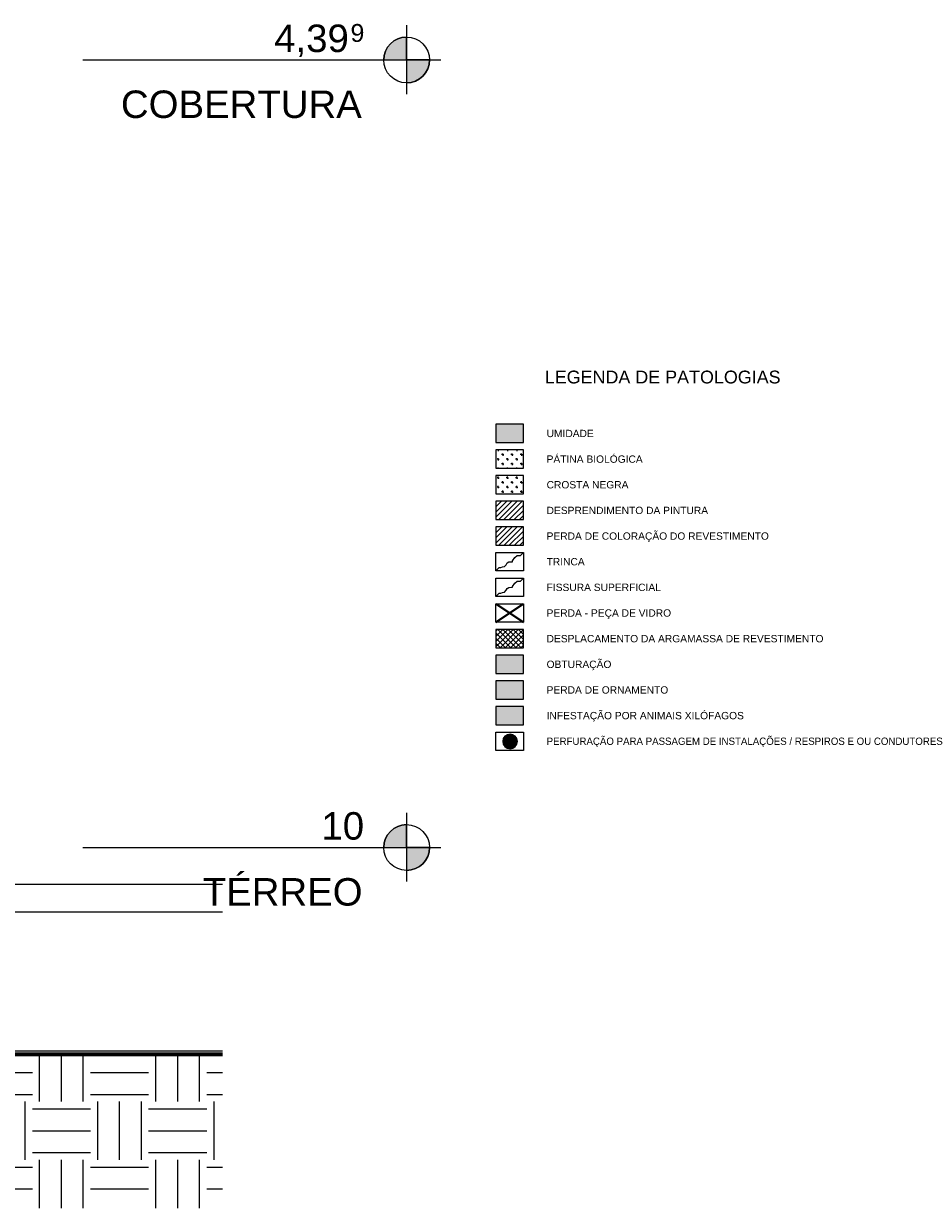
# Model space of a CAD drawing. Header units: millimetres. Extents: x -5998 to 64464, y -2232 to 8822.
# Tile 52 of 52: x 59557 to 64464, y -939 to 5527. Entities that reach past the tile are written whole.
import ezdxf

# ---------------------------------------------------------------- set-up
doc = ezdxf.new("R2010")
doc.units = ezdxf.units.MM
for name, color, linetype, lineweight in [('A-DETL', 90, 'Continuous', 18), ('A-DETL-GENF', 92, 'Continuous', 18), ('A-FLOR', 192, 'Continuous', 18), ('A-FLOR-LEVL', 51, 'Continuous', 9), ('A-FLOR-PATT', 8, 'Continuous', 18), ('G-ANNO-TEXT', 231, 'Continuous', 9)]:
    doc.layers.add(name, color=color, linetype=linetype, lineweight=lineweight)
doc.styles.add('Arial', font='arial.ttf', dxfattribs={"height": 150})
doc.styles.add('Arial_1', font='arial.ttf', dxfattribs={"height": 97.483633})
doc.styles.add('Arial_3', font='arial.ttf', dxfattribs={"height": 40})
doc.styles.add('Arial_B', font='txt', dxfattribs={"height": 70})
pattern_1 = [(270, (59557.35, 50.8), (50.8, 3e-15), [6.35, -44.45]), (0, (59557.35, 50.8), (0, 50.8), [6.35, -44.45]), (270, (59608.15, 50.8), (50.8, 3e-15), [6.35, -44.45]), (180, (59608.15, 50.8), (-6e-15, -50.8), [6.35, -44.45]), (270, (59582.75, 25.4), (50.8, 3e-15), [6.35, -44.45]), (180, (59582.75, 25.4), (-6e-15, -50.8), [6.35, -44.45]), (90, (59582.75, 25.4), (-50.8, 3e-15), [6.35, -44.45]), (0, (59582.75, 25.4), (0, 50.8), [6.35, -44.45]), (90, (59557.35, 0), (-50.8, 3e-15), [6.35, -44.45]), (0, (59557.35, 0), (0, 50.8), [6.35, -44.45]), (90, (59608.15, 0), (-50.8, 3e-15), [6.35, -44.45]), (180, (59608.15, 0), (-6e-15, -50.8), [6.35, -44.45])]
pattern_2 = [(45, (59557.351, 0), (-14.14214, 14.14214), [])]

# ---------------------------------------------------------------- blocks, each defined once
blk = doc.blocks.new('Level - M_Level Head ABNT-2835562-ELEVAÇÃO 4 - MAPEAMENTO DE DANOS')
at = {"layer": 'A-FLOR-LEVL'}
h = blk.add_hatch(color=256, dxfattribs=at)
edge = h.paths.add_edge_path(flags=0)
edge.add_line((22317, 1030), (22192, 1030))
edge.add_arc((22317, 1030), 125, 90, 180, ccw=False)
edge.add_line((22317, 1155), (22317, 1030))
h = blk.add_hatch(color=256, dxfattribs=at)
edge = h.paths.add_edge_path(flags=0)
edge.add_arc((22317, 1030), 125, -90, 0, ccw=False)
edge.add_line((22317, 905), (22317, 1030))
edge.add_line((22317, 1030), (22442, 1030))
for p, q in [((22317, 1219.5), (22317, 844)), ((22317, 1030), (22317, 1155)), ((22123.9, 1030), (22504.6, 1030)), ((22192, 1030), (22317, 1030)), ((22442, 1030), (22317, 1030)), ((22317, 1030), (22317, 905))]:
    blk.add_line(p, q, dxfattribs=at)
blk.add_circle((22317, 1030), 125, dxfattribs=at)
for start, end in [(90, 180), (270, 0)]:
    blk.add_arc((22317, 1030), 125, start, end, dxfattribs=at)

msp = doc.modelspace()

# ---------------------------------------------------------------- hatches: boundary and pattern name
at = {"layer": 'A-DETL-GENF', "lineweight": 25}
for color, points in [(121, [(62285.8, 3240.1), (62285.8, 3340.1), (62135.8, 3340.1), (62135.8, 3240.1)]), (11, [(62285.8, 1980.1), (62285.8, 2080.1), (62135.8, 2080.1), (62135.8, 1980.1)]), (161, [(62285.8, 1840.1), (62285.8, 1940.1), (62135.8, 1940.1), (62135.8, 1840.1)]), (9, [(62285.8, 1700.1), (62285.8, 1800.1), (62135.8, 1800.1), (62135.8, 1700.1)]), (10, [(62213, 1569.2), (62223.4, 1570.6), (62233, 1574.5), (62241.3, 1580.9), (62247.7, 1589.2), (62251.7, 1598.8), (62253, 1609.2), (62251.7, 1619.5), (62247.7, 1629.2), (62241.3, 1637.5), (62233, 1643.8), (62223.4, 1647.8), (62213, 1649.2), (62202.7, 1647.8), (62193, 1643.8), (62184.8, 1637.5), (62178.4, 1629.2), (62174.4, 1619.5), (62173, 1609.2), (62174.4, 1598.8), (62178.4, 1589.2), (62184.8, 1580.9), (62193, 1574.5), (62202.7, 1570.6)])]:
    msp.add_hatch(color=color, dxfattribs=at).paths.add_polyline_path(points, flags=0)
h = msp.add_hatch(dxfattribs=at)
h.set_pattern_fill('FP_18', color=94, style=0, pattern_type=2)
h.set_pattern_definition(pattern_1)
h.paths.add_polyline_path([(62285.8, 3100.1), (62285.8, 3200.1), (62135.8, 3200.1), (62135.8, 3100.1)], flags=0)
h = msp.add_hatch(dxfattribs=at)
h.set_pattern_fill('FP_18', color=44, style=0, pattern_type=2)
h.set_pattern_definition(pattern_1)
h.paths.add_polyline_path([(62285.8, 2960.1), (62285.8, 3060.1), (62135.8, 3060.1), (62135.8, 2960.1)], flags=0)
h = msp.add_hatch(dxfattribs=at)
h.set_pattern_fill('FP_19', color=161, style=0, pattern_type=2)
h.set_pattern_definition(pattern_2)
h.paths.add_polyline_path([(62285.8, 2820.1), (62285.8, 2920.1), (62135.8, 2920.1), (62135.8, 2820.1)], flags=0)
h = msp.add_hatch(dxfattribs=at)
h.set_pattern_fill('FP_19', color=221, style=0, pattern_type=2)
h.set_pattern_definition(pattern_2)
h.paths.add_polyline_path([(62285.8, 2680.1), (62285.8, 2780.1), (62135.8, 2780.1), (62135.8, 2680.1)], flags=0)
h = msp.add_hatch(dxfattribs=at)
h.set_pattern_fill('FP_20', color=221, style=0, pattern_type=2)
h.set_pattern_definition([(45, (59557.351, 0), (-14.14214, 14.14214), []), (135, (59557.351, 0), (-14.14214, -14.14214), [])])
h.paths.add_polyline_path([(62285.8, 2120.1), (62285.8, 2220.1), (62135.8, 2220.1), (62135.8, 2120.1)], flags=0)
at = {"layer": 'A-FLOR-PATT'}
h = msp.add_hatch(dxfattribs=at)
h.set_pattern_fill('FP_15', color=256, style=0, pattern_type=2)
h.set_pattern_definition([(0, (39284.15, 0), (317.5, 317.5), [317.5, -317.5]), (0, (39284.15, 119.06), (317.5, 317.5), [317.5, -317.5]), (0, (39284.15, 238.12), (317.5, 317.5), [317.5, -317.5]), (90, (39323.84, 277.8), (-317.5, 317.5), [317.5, -317.5]), (90, (39442.9, 277.8), (-317.5, 317.5), [317.5, -317.5]), (90, (39561.96, 277.8), (-317.5, 317.5), [317.5, -317.5])])
h.paths.add_polyline_path([(54611.5, -939), (60642.8, -939), (60642.8, -100), (48829.6, -100), (48829.6, -939), (53103.7, -939)], flags=0)

# ---------------------------------------------------------------- linework, layer by layer
at = {"layer": 'A-DETL', "lineweight": 25}
for p, q in [((62285.8, 3340.1), (62135.8, 3340.1)), ((62135.8, 3340.1), (62135.8, 3240.1)), ((62285.8, 3240.1), (62285.8, 3340.1)), ((62135.8, 3240.1), (62285.8, 3240.1)), ((62285.8, 3200.1), (62135.8, 3200.1)), ((62135.8, 3200.1), (62135.8, 3100.1)), ((62285.8, 3100.1), (62285.8, 3200.1)), ((62135.8, 3100.1), (62285.8, 3100.1)), ((62285.8, 3060.1), (62135.8, 3060.1)), ((62135.8, 3060.1), (62135.8, 2960.1)), ((62285.8, 2960.1), (62285.8, 3060.1)), ((62135.8, 2960.1), (62285.8, 2960.1)), ((62285.8, 2920.1), (62135.8, 2920.1)), ((62135.8, 2920.1), (62135.8, 2820.1)), ((62285.8, 2820.1), (62285.8, 2920.1)), ((62135.8, 2820.1), (62285.8, 2820.1)), ((62285.8, 2780.1), (62135.8, 2780.1)), ((62135.8, 2780.1), (62135.8, 2680.1)), ((62285.8, 2680.1), (62285.8, 2780.1)), ((62135.8, 2680.1), (62285.8, 2680.1)), ((62135.8, 2640.1), (62285.8, 2640.1)), ((62135.8, 2540.1), (62135.8, 2640.1)), ((62198.2, 2583.6), (62206.8, 2588.6)), ((62206.8, 2588.6), (62225.6, 2590.3)), ((62225.6, 2594.3), (62239.2, 2613.7)), ((62225.6, 2590.3), (62225.6, 2594.3)), ((62239.2, 2613.7), (62252.4, 2624.7)), ((62252.4, 2624.7), (62269.3, 2624.7)), ((62269.3, 2624.7), (62285.8, 2640.1)), ((62285.8, 2640.1), (62285.8, 2540.1)), ((62135.8, 2540.1), (62153.5, 2557.8)), ((62285.8, 2540.1), (62135.8, 2540.1)), ((62153.5, 2557.8), (62163.5, 2557.8)), ((62163.5, 2557.8), (62172.2, 2562.8)), ((62172.2, 2562.8), (62182, 2564.5)), ((62182, 2564.5), (62191.3, 2573.9)), ((62191.3, 2573.9), (62198.2, 2583.6)), ((62135.8, 2500.1), (62285.8, 2500.1)), ((62135.8, 2400.1), (62135.8, 2500.1)), ((62225.6, 2454.3), (62239.2, 2473.7)), ((62239.2, 2473.7), (62252.4, 2484.7)), ((62252.4, 2484.7), (62269.3, 2484.7)), ((62269.3, 2484.7), (62285.8, 2500.1)), ((62285.8, 2500.1), (62285.8, 2400.1)), ((62135.8, 2400.1), (62153.5, 2417.8)), ((62285.8, 2400.1), (62135.8, 2400.1)), ((62153.5, 2417.8), (62163.5, 2417.8)), ((62163.5, 2417.8), (62172.2, 2422.8)), ((62172.2, 2422.8), (62182, 2424.5)), ((62182, 2424.5), (62191.3, 2433.9)), ((62191.3, 2433.9), (62198.2, 2443.6)), ((62198.2, 2443.6), (62206.8, 2448.6)), ((62206.8, 2448.6), (62225.6, 2450.3)), ((62225.6, 2450.3), (62225.6, 2454.3)), ((62135.8, 2360.1), (62285.8, 2360.1)), ((62135.8, 2260.1), (62135.8, 2360.1)), ((62135.8, 2360.1), (62285.8, 2360.1)), ((62285.8, 2360.1), (62285.8, 2260.1)), ((62285.8, 2260.1), (62135.8, 2260.1)), ((62285.8, 2220.1), (62135.8, 2220.1)), ((62135.8, 2220.1), (62135.8, 2120.1)), ((62285.8, 2120.1), (62285.8, 2220.1)), ((62135.8, 2120.1), (62285.8, 2120.1)), ((62285.8, 2080.1), (62135.8, 2080.1)), ((62135.8, 2080.1), (62135.8, 1980.1)), ((62285.8, 1980.1), (62285.8, 2080.1)), ((62135.8, 1980.1), (62285.8, 1980.1)), ((62285.8, 1940.1), (62135.8, 1940.1)), ((62135.8, 1940.1), (62135.8, 1840.1)), ((62285.8, 1840.1), (62285.8, 1940.1)), ((62135.8, 1840.1), (62285.8, 1840.1)), ((62285.8, 1800.1), (62135.8, 1800.1)), ((62135.8, 1800.1), (62135.8, 1700.1)), ((62285.8, 1700.1), (62285.8, 1800.1)), ((62135.8, 1700.1), (62285.8, 1700.1)), ((62135.8, 1660.1), (62285.8, 1660.1)), ((62135.8, 1560.1), (62135.8, 1660.1)), ((62285.8, 1660.1), (62285.8, 1560.1)), ((62285.8, 1560.1), (62135.8, 1560.1))]:
    msp.add_line(p, q, dxfattribs=at)
at = {"layer": 'A-DETL', "lineweight": 35}
for p, q in [((62135.8, 2260.1), (62285.8, 2360.1)), ((62135.8, 2360.1), (62285.8, 2260.1))]:
    msp.add_line(p, q, dxfattribs=at)
at = {"layer": 'A-DETL', "lineweight": 25}
for start, end in [(0, 180), (180, 360)]:
    msp.add_arc((62213, 1609.2), 40, start, end, dxfattribs=at)
at = {"layer": 'A-FLOR'}
for p, q in [((59416.7, 830), (60642.8, 830)), ((59416.7, 680), (60642.8, 680)), ((59416.7, -80), (60642.8, -80))]:
    msp.add_line(p, q, dxfattribs=at)
at = {"layer": 'A-FLOR', "lineweight": 70}
msp.add_line((60642.8, -100), (48829.6, -100), dxfattribs=at)
at = {"layer": 'A-FLOR-LEVL'}
for p, q in [((59880, 5328.7), (61648.1, 5328.7)), ((59880, 1030), (61648.1, 1030))]:
    msp.add_line(p, q, dxfattribs=at)

# ---------------------------------------------------------------- block references
for p in [(39331.1, 4298.7), (39331.1, 0)]:
    msp.add_blockref('Level - M_Level Head ABNT-2835562-ELEVAÇÃO 4 - MAPEAMENTO DE DANOS', p, dxfattribs=at)

# ---------------------------------------------------------------- texts
at = {"layer": 'A-FLOR-LEVL', "attachment_point": 1}
for s, insert, char_height, width, style in [('4,39', (60925.1, 5521.9), 150, 505.063, 'Arial'), ('9', (61341.8, 5524.9), 97.5, 96.202, 'Arial_1'), ('COBERTURA', (60088.1, 5161.9), 150, 1615.4, 'Arial'), ('10', (61183.1, 1223.2), 150, 288.607, 'Arial'), ('TÉRREO', (60534.6, 863.2), 150, 1074.261, 'Arial')]:
    msp.add_mtext(s, dxfattribs=dict(at, insert=insert, char_height=char_height, width=width, style=style))
at = {"layer": 'G-ANNO-TEXT', "color": 7, "attachment_point": 1}
for s, insert, char_height, width, style in [('LEGENDA DE PATOLOGIAS', (62402.7, 3633.1), 70, 1609.789, 'Arial_B'), ('UMIDADE', (62412.7, 3310.2), 40, 317.468, 'Arial_3'), ('PÁTINA BIOLÓGICA', (62412.7, 3170.2), 40, 647.764, 'Arial_3'), ('CROSTA NEGRA', (62412.7, 3030.2), 40, 551.561, 'Arial_3'), ('DESPRENDIMENTO DA PINTURA', (62412.7, 2890.2), 40, 1088.692, 'Arial_3'), ('PERDA DE COLORAÇÃO DO REVESTIMENTO', (62412.7, 2750.2), 40, 1497.552, 'Arial_3'), ('TRINCA', (62412.7, 2610.2), 40, 256.54, 'Arial_3'), ('FISSURA SUPERFICIAL', (62412.7, 2470.2), 40, 772.827, 'Arial_3'), ('PERDA - PEÇA DE VIDRO', (62412.7, 2330.2), 40, 841.772, 'Arial_3'), ('DESPLACAMENTO DA ARGAMASSA DE REVESTIMENTO', (62412.7, 2190.2), 40, 1867.932, 'Arial_3'), ('OBTURAÇÃO', (62412.7, 2050.2), 40, 436.118, 'Arial_3'), ('PERDA DE ORNAMENTO', (62412.7, 1910.2), 40, 819.325, 'Arial_3'), ('INFESTAÇÃO POR ANIMAIS XILÓFAGOS', (62412.7, 1770.2), 40, 1329.198, 'Arial_3'), ('PERFURAÇÃO PARA PASSAGEM DE INSTALAÇÕES / RESPIROS E OU CONDUTORES', (62412.7, 1630.2), 40, 2825.147, 'Arial_3')]:
    msp.add_mtext(s, dxfattribs=dict(at, insert=insert, char_height=char_height, width=width, style=style))

doc.saveas('drawing.dxf')
